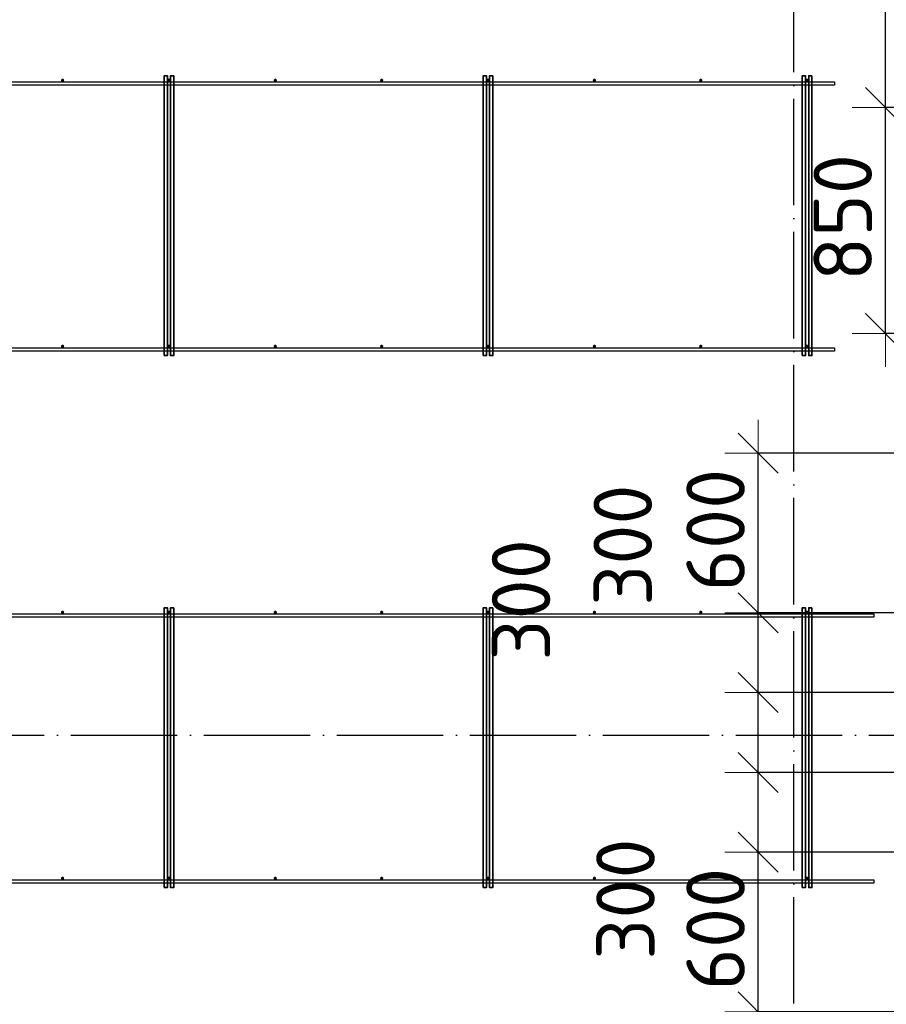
# Model space of a CAD drawing. Header units: millimetres. Extents: x -3725 to 93325, y -74170 to 82591.
# Tile 100 of 133: x 63789 to 67048, y 52328 to 56030. Entities that reach past the tile are written whole.
import ezdxf

# ---------------------------------------------------------------- set-up
doc = ezdxf.new("R2010")
doc.units = ezdxf.units.MM
doc.header["$PDMODE"] = 65
for name, pattern in [('______11', [500, 400, -50, 0, -50]), ('______3', [500, 400, -100]), ('______5', [1100, 800, -100, 100, -100])]:
    doc.linetypes.add(name, pattern=pattern)
doc.layers.add('Арм.стержн. Фиксатор', color=7, linetype='Continuous', lineweight=35, true_color=0x501e0f)
doc.layers.add('Осевая линия_ общее', color=7, linetype='______5', lineweight=13, true_color=0xa0a0a0)
doc.layers.add('Балка_ общее', color=7, linetype='______3', lineweight=13)
doc.layers.add('Размерная линия_ общее', color=7, linetype='Continuous', lineweight=13)
doc.styles.add('ISOCPEUR', font='ISOCPEUR')
doc.dimstyles.new('DIMSTYLE_3', dxfattribs={"dimtxt": 220, "dimasz": 250, "dimexe": 0, "dimexo": 0, "dimgap": 110, "dimtad": 2, "dimdec": 0, "dimrnd": 5, "dimzin": 12, "dimdsep": 46, "dimtxsty": 'ISOCPEUR', "dimblk1": 'ALL_ML_STRICH', "dimblk2": 'ALL_ML_STRICH', "dimsah": 1, "dimcen": 0, "dimclrd": 7, "dimclre": 256, "dimclrt": 7, "dimadec": 0, "dimazin": 0, "dimtfac": 1, "dimtdec": 0, "dimtix": 1, "dimtmove": 2, "dimatfit": 3, "dimfxl": 0, "dimtzin": 0, "dimlwd": 0, "dimlwe": -3, "dimarcsym": 0})
doc.dimstyles.new('DIMSTYLE_5', dxfattribs={"dimtxt": 220, "dimasz": 250, "dimexe": 0, "dimexo": 0, "dimgap": 110, "dimtad": 2, "dimdec": 0, "dimrnd": 5, "dimzin": 12, "dimdsep": 46, "dimtxsty": 'ISOCPEUR', "dimblk1": 'ALL_ML_STRICH', "dimblk2": 'ALL_ML_STRICH', "dimsah": 1, "dimcen": 0, "dimclrd": 7, "dimclre": 256, "dimclrt": 7, "dimadec": 0, "dimazin": 0, "dimtfac": 1, "dimtdec": 0, "dimtix": 1, "dimtmove": 2, "dimatfit": 3, "dimfxl": 0, "dimtvp": 1.2, "dimtzin": 0, "dimlwd": 0, "dimlwe": -3, "dimarcsym": 0})

# ---------------------------------------------------------------- blocks, each defined once
blk = doc.blocks.new('СЛОЖНЫЙ_ОБЪЕКТ_5')
at = {"layer": 'Осевая линия_ общее', "color": 253, "linetype": '______11', "lineweight": -3, "true_color": 0xa0a0a0, "transparency": 33554687}
for p, q in [((66700, 45830), (66700, 69510)), ((57980, 53340), (76830, 53340))]:
    blk.add_line(p, q, dxfattribs=at)
blk = doc.blocks.new('ALL_ML_STRICH')
at = {"color": 0, "linetype": 'ByBlock', "lineweight": -2}
for p, q in [((0, -0.5), (0, 0.5)), ((-0.3, -0.3), (0.3, 0.3)), ((-1, 0), (0.5, 0))]:
    blk.add_line(p, q, dxfattribs=at)
blk = doc.blocks.new('*D135')
at = {"layer": 'DEFPOINTS', "color": 7, "linetype": 'Continuous', "lineweight": 13, "transparency": 33554687}
for p in [(67363.5, 52900), (66565.8, 52300), (67360, 52300)]:
    blk.add_point(p, dxfattribs=at)
at = {"layer": 'Размерная линия_ общее', "color": 253, "linetype": 'Continuous', "lineweight": -2, "true_color": 0xa0a0a0, "transparency": 33554687}
for p, q in [((67263.5, 52900), (66565.8, 52900)), ((67260, 52300), (66565.8, 52300))]:
    blk.add_line(p, q, dxfattribs=at)
at = {"layer": 'Размерная линия_ общее', "color": 7, "linetype": 'Continuous', "lineweight": -2, "transparency": 33554687}
blk.add_line((66565.8, 52300), (66565.8, 52900), dxfattribs=at)
at = {"layer": 'Размерная линия_ общее', "color": 7, "linetype": 'Continuous', "lineweight": 13, "transparency": 33554687, "xscale": 250, "yscale": 250, "zscale": 250}
for p, rotation in [((66565.8, 52900), 90), ((66565.8, 52300), 270)]:
    blk.add_blockref('ALL_ML_STRICH', p, dxfattribs=dict(at, rotation=rotation))
at = {"layer": 'Размерная линия_ общее', "color": 7, "linetype": 'Continuous', "lineweight": 13, "transparency": 33554687, "insert": (66405.8, 52611), "char_height": 220, "width": 660, "attachment_point": 5, "rotation": 90, "style": 'ISOCPEUR'}
blk.add_mtext('\\A1;{600}', dxfattribs=at)
blk = doc.blocks.new('*D136')
at = {"layer": 'DEFPOINTS', "color": 7, "linetype": 'Continuous', "lineweight": 13, "transparency": 33554687}
for p in [(67381.4, 53200), (66565.8, 52900), (67363.5, 52900)]:
    blk.add_point(p, dxfattribs=at)
at = {"layer": 'Размерная линия_ общее', "color": 253, "linetype": 'Continuous', "lineweight": -2, "true_color": 0xa0a0a0, "transparency": 33554687}
for p, q in [((67281.4, 53200), (66565.8, 53200)), ((67263.5, 52900), (66565.8, 52900))]:
    blk.add_line(p, q, dxfattribs=at)
at = {"layer": 'Размерная линия_ общее', "color": 7, "linetype": 'Continuous', "lineweight": -2, "transparency": 33554687}
blk.add_line((66565.8, 52900), (66565.8, 53200), dxfattribs=at)
at = {"layer": 'Размерная линия_ общее', "color": 7, "linetype": 'Continuous', "lineweight": 13, "transparency": 33554687, "xscale": 250, "yscale": 250, "zscale": 250}
for p, rotation in [((66565.8, 53200), 90), ((66565.8, 52900), 270)]:
    blk.add_blockref('ALL_ML_STRICH', p, dxfattribs=dict(at, rotation=rotation))
at = {"layer": 'Размерная линия_ общее', "color": 7, "linetype": 'Continuous', "lineweight": 13, "transparency": 33554687, "insert": (66067, 52723.6), "char_height": 220, "width": 660, "attachment_point": 5, "rotation": 90, "style": 'ISOCPEUR'}
blk.add_mtext('\\A1;{300}', dxfattribs=at)
blk = doc.blocks.new('*D137')
at = {"layer": 'DEFPOINTS', "color": 7, "linetype": 'Continuous', "lineweight": 13, "transparency": 33554687}
for p in [(67345.7, 53500), (66565.8, 53200), (67381.4, 53200)]:
    blk.add_point(p, dxfattribs=at)
at = {"layer": 'Размерная линия_ общее', "color": 253, "linetype": 'Continuous', "lineweight": -2, "true_color": 0xa0a0a0, "transparency": 33554687}
for p, q in [((67245.7, 53500), (66565.8, 53500)), ((67281.4, 53200), (66565.8, 53200))]:
    blk.add_line(p, q, dxfattribs=at)
at = {"layer": 'Размерная линия_ общее', "color": 7, "linetype": 'Continuous', "lineweight": -2, "transparency": 33554687}
blk.add_line((66565.8, 53200), (66565.8, 53500), dxfattribs=at)
at = {"layer": 'Размерная линия_ общее', "color": 7, "linetype": 'Continuous', "lineweight": 13, "transparency": 33554687, "xscale": 250, "yscale": 250, "zscale": 250}
for p, rotation in [((66565.8, 53500), 90), ((66565.8, 53200), 270)]:
    blk.add_blockref('ALL_ML_STRICH', p, dxfattribs=dict(at, rotation=rotation))
at = {"layer": 'Размерная линия_ общее', "color": 7, "linetype": 'Continuous', "lineweight": 13, "transparency": 33554687, "insert": (65674.2, 53848.5), "char_height": 220, "width": 660, "attachment_point": 5, "rotation": 90, "style": 'ISOCPEUR'}
blk.add_mtext('\\A1;{300}', dxfattribs=at)
blk = doc.blocks.new('*D138')
at = {"layer": 'DEFPOINTS', "color": 7, "linetype": 'Continuous', "lineweight": 13, "transparency": 33554687}
for p in [(67349.2, 53800), (66565.8, 53500), (67345.7, 53500)]:
    blk.add_point(p, dxfattribs=at)
at = {"layer": 'Размерная линия_ общее', "color": 253, "linetype": 'Continuous', "lineweight": -2, "true_color": 0xa0a0a0, "transparency": 33554687}
for p, q in [((67249.2, 53800), (66565.8, 53800)), ((67245.7, 53500), (66565.8, 53500))]:
    blk.add_line(p, q, dxfattribs=at)
at = {"layer": 'Размерная линия_ общее', "color": 7, "linetype": 'Continuous', "lineweight": -2, "transparency": 33554687}
blk.add_line((66565.8, 53500), (66565.8, 53800), dxfattribs=at)
at = {"layer": 'Размерная линия_ общее', "color": 7, "linetype": 'Continuous', "lineweight": 13, "transparency": 33554687, "xscale": 250, "yscale": 250, "zscale": 250}
for p, rotation in [((66565.8, 53800), 90), ((66565.8, 53500), 270)]:
    blk.add_blockref('ALL_ML_STRICH', p, dxfattribs=dict(at, rotation=rotation))
at = {"layer": 'Размерная линия_ общее', "color": 7, "linetype": 'Continuous', "lineweight": 13, "transparency": 33554687, "insert": (66056.9, 54054.2), "char_height": 220, "width": 660, "attachment_point": 5, "rotation": 90, "style": 'ISOCPEUR'}
blk.add_mtext('\\A1;{300}', dxfattribs=at)
blk = doc.blocks.new('*D139')
at = {"layer": 'DEFPOINTS', "color": 7, "linetype": 'Continuous', "lineweight": 13, "transparency": 33554687}
for p in [(67377.8, 54400), (66565.8, 53800), (67349.2, 53800)]:
    blk.add_point(p, dxfattribs=at)
at = {"layer": 'Размерная линия_ общее', "color": 253, "linetype": 'Continuous', "lineweight": -2, "true_color": 0xa0a0a0, "transparency": 33554687}
for p, q in [((67277.8, 54400), (66565.8, 54400)), ((67249.2, 53800), (66565.8, 53800))]:
    blk.add_line(p, q, dxfattribs=at)
at = {"layer": 'Размерная линия_ общее', "color": 7, "linetype": 'Continuous', "lineweight": -2, "transparency": 33554687}
blk.add_line((66565.8, 53800), (66565.8, 54400), dxfattribs=at)
at = {"layer": 'Размерная линия_ общее', "color": 7, "linetype": 'Continuous', "lineweight": 13, "transparency": 33554687, "xscale": 250, "yscale": 250, "zscale": 250}
for p, rotation in [((66565.8, 54400), 90), ((66565.8, 53800), 270)]:
    blk.add_blockref('ALL_ML_STRICH', p, dxfattribs=dict(at, rotation=rotation))
at = {"layer": 'Размерная линия_ общее', "color": 7, "linetype": 'Continuous', "lineweight": 13, "transparency": 33554687, "insert": (66405.8, 54111), "char_height": 220, "width": 660, "attachment_point": 5, "rotation": 90, "style": 'ISOCPEUR'}
blk.add_mtext('\\A1;{600}', dxfattribs=at)
blk = doc.blocks.new('*D141')
at = {"layer": 'DEFPOINTS', "color": 7, "linetype": 'Continuous', "lineweight": 13, "transparency": 33554687}
for p in [(68300, 55700), (67044.3, 54850), (67400, 54850)]:
    blk.add_point(p, dxfattribs=at)
at = {"layer": 'Размерная линия_ общее', "color": 253, "linetype": 'Continuous', "lineweight": -2, "true_color": 0xa0a0a0, "transparency": 33554687}
for p, q in [((68200, 55700), (67044.3, 55700)), ((67300, 54850), (67044.3, 54850))]:
    blk.add_line(p, q, dxfattribs=at)
at = {"layer": 'Размерная линия_ общее', "color": 7, "linetype": 'Continuous', "lineweight": -2, "transparency": 33554687}
blk.add_line((67044.3, 54850), (67044.3, 55700), dxfattribs=at)
at = {"layer": 'Размерная линия_ общее', "color": 7, "linetype": 'Continuous', "lineweight": 13, "transparency": 33554687, "xscale": 250, "yscale": 250, "zscale": 250}
for p, rotation in [((67044.3, 55700), 90), ((67044.3, 54850), 270)]:
    blk.add_blockref('ALL_ML_STRICH', p, dxfattribs=dict(at, rotation=rotation))
at = {"layer": 'Размерная линия_ общее', "color": 7, "linetype": 'Continuous', "lineweight": 13, "transparency": 33554687, "insert": (66884.3, 55286), "char_height": 220, "width": 660, "attachment_point": 5, "rotation": 90, "style": 'ISOCPEUR'}
blk.add_mtext('\\A1;{850}', dxfattribs=at)
blk = doc.blocks.new('*D142')
at = {"layer": 'DEFPOINTS', "color": 7, "linetype": 'Continuous', "lineweight": 13, "transparency": 33554687}
for p in [(67400, 57250), (67044.3, 55700), (68300, 55700)]:
    blk.add_point(p, dxfattribs=at)
at = {"layer": 'Размерная линия_ общее', "color": 253, "linetype": 'Continuous', "lineweight": -2, "true_color": 0xa0a0a0, "transparency": 33554687}
for p, q in [((67300, 57250), (67044.3, 57250)), ((68200, 55700), (67044.3, 55700))]:
    blk.add_line(p, q, dxfattribs=at)
at = {"layer": 'Размерная линия_ общее', "color": 7, "linetype": 'Continuous', "lineweight": -2, "transparency": 33554687}
blk.add_line((67044.3, 55700), (67044.3, 57250), dxfattribs=at)
at = {"layer": 'Размерная линия_ общее', "color": 7, "linetype": 'Continuous', "lineweight": 13, "transparency": 33554687, "xscale": 250, "yscale": 250, "zscale": 250}
for p, rotation in [((67044.3, 57250), 90), ((67044.3, 55700), 270)]:
    blk.add_blockref('ALL_ML_STRICH', p, dxfattribs=dict(at, rotation=rotation))
at = {"layer": 'Размерная линия_ общее', "color": 7, "linetype": 'Continuous', "lineweight": 13, "transparency": 33554687, "insert": (66884.3, 56508), "char_height": 220, "width": 880, "attachment_point": 5, "rotation": 90, "style": 'ISOCPEUR'}
blk.add_mtext('\\A1;{1550}', dxfattribs=at)

msp = doc.modelspace()

# ---------------------------------------------------------------- hatches: boundary and pattern name
at = {"layer": 'Арм.стержн. Фиксатор', "linetype": 'Continuous', "lineweight": 35, "transparency": 33554687}
for points in [[(63956, 55802), (63955.5, 55804.3), (63954.2, 55806.2), (63952.3, 55807.5), (63950, 55808), (63947.7, 55807.5), (63945.8, 55806.2), (63944.5, 55804.3), (63944, 55802), (63944.5, 55799.7), (63945.8, 55797.8), (63947.7, 55796.5), (63950, 55796), (63952.3, 55796.5), (63954.2, 55797.8), (63955.5, 55799.7)], [(64356, 55802), (64355.5, 55804.3), (64354.2, 55806.2), (64352.3, 55807.5), (64350, 55808), (64347.7, 55807.5), (64345.8, 55806.2), (64344.5, 55804.3), (64344, 55802), (64344.5, 55799.7), (64345.8, 55797.8), (64347.7, 55796.5), (64350, 55796), (64352.3, 55796.5), (64354.2, 55797.8), (64355.5, 55799.7)], [(64756, 55802), (64755.5, 55804.3), (64754.2, 55806.2), (64752.3, 55807.5), (64750, 55808), (64747.7, 55807.5), (64745.8, 55806.2), (64744.5, 55804.3), (64744, 55802), (64744.5, 55799.7), (64745.8, 55797.8), (64747.7, 55796.5), (64750, 55796), (64752.3, 55796.5), (64754.2, 55797.8), (64755.5, 55799.7)], [(65156, 55802), (65155.5, 55804.3), (65154.2, 55806.2), (65152.3, 55807.5), (65150, 55808), (65147.7, 55807.5), (65145.8, 55806.2), (65144.5, 55804.3), (65144, 55802), (65144.5, 55799.7), (65145.8, 55797.8), (65147.7, 55796.5), (65150, 55796), (65152.3, 55796.5), (65154.2, 55797.8), (65155.5, 55799.7)], [(65556, 55802), (65555.5, 55804.3), (65554.2, 55806.2), (65552.3, 55807.5), (65550, 55808), (65547.7, 55807.5), (65545.8, 55806.2), (65544.5, 55804.3), (65544, 55802), (65544.5, 55799.7), (65545.8, 55797.8), (65547.7, 55796.5), (65550, 55796), (65552.3, 55796.5), (65554.2, 55797.8), (65555.5, 55799.7)], [(65956, 55802), (65955.5, 55804.3), (65954.2, 55806.2), (65952.3, 55807.5), (65950, 55808), (65947.7, 55807.5), (65945.8, 55806.2), (65944.5, 55804.3), (65944, 55802), (65944.5, 55799.7), (65945.8, 55797.8), (65947.7, 55796.5), (65950, 55796), (65952.3, 55796.5), (65954.2, 55797.8), (65955.5, 55799.7)], [(66356, 55802), (66355.5, 55804.3), (66354.2, 55806.2), (66352.3, 55807.5), (66350, 55808), (66347.7, 55807.5), (66345.8, 55806.2), (66344.5, 55804.3), (66344, 55802), (66344.5, 55799.7), (66345.8, 55797.8), (66347.7, 55796.5), (66350, 55796), (66352.3, 55796.5), (66354.2, 55797.8), (66355.5, 55799.7)], [(66756, 55802), (66755.5, 55804.3), (66754.2, 55806.2), (66752.3, 55807.5), (66750, 55808), (66747.7, 55807.5), (66745.8, 55806.2), (66744.5, 55804.3), (66744, 55802), (66744.5, 55799.7), (66745.8, 55797.8), (66747.7, 55796.5), (66750, 55796), (66752.3, 55796.5), (66754.2, 55797.8), (66755.5, 55799.7)], [(63956, 54802), (63955.5, 54804.3), (63954.2, 54806.2), (63952.3, 54807.5), (63950, 54808), (63947.7, 54807.5), (63945.8, 54806.2), (63944.5, 54804.3), (63944, 54802), (63944.5, 54799.7), (63945.8, 54797.8), (63947.7, 54796.5), (63950, 54796), (63952.3, 54796.5), (63954.2, 54797.8), (63955.5, 54799.7)], [(64356, 54802), (64355.5, 54804.3), (64354.2, 54806.2), (64352.3, 54807.5), (64350, 54808), (64347.7, 54807.5), (64345.8, 54806.2), (64344.5, 54804.3), (64344, 54802), (64344.5, 54799.7), (64345.8, 54797.8), (64347.7, 54796.5), (64350, 54796), (64352.3, 54796.5), (64354.2, 54797.8), (64355.5, 54799.7)], [(64756, 54802), (64755.5, 54804.3), (64754.2, 54806.2), (64752.3, 54807.5), (64750, 54808), (64747.7, 54807.5), (64745.8, 54806.2), (64744.5, 54804.3), (64744, 54802), (64744.5, 54799.7), (64745.8, 54797.8), (64747.7, 54796.5), (64750, 54796), (64752.3, 54796.5), (64754.2, 54797.8), (64755.5, 54799.7)], [(65156, 54802), (65155.5, 54804.3), (65154.2, 54806.2), (65152.3, 54807.5), (65150, 54808), (65147.7, 54807.5), (65145.8, 54806.2), (65144.5, 54804.3), (65144, 54802), (65144.5, 54799.7), (65145.8, 54797.8), (65147.7, 54796.5), (65150, 54796), (65152.3, 54796.5), (65154.2, 54797.8), (65155.5, 54799.7)], [(65556, 54802), (65555.5, 54804.3), (65554.2, 54806.2), (65552.3, 54807.5), (65550, 54808), (65547.7, 54807.5), (65545.8, 54806.2), (65544.5, 54804.3), (65544, 54802), (65544.5, 54799.7), (65545.8, 54797.8), (65547.7, 54796.5), (65550, 54796), (65552.3, 54796.5), (65554.2, 54797.8), (65555.5, 54799.7)], [(65956, 54802), (65955.5, 54804.3), (65954.2, 54806.2), (65952.3, 54807.5), (65950, 54808), (65947.7, 54807.5), (65945.8, 54806.2), (65944.5, 54804.3), (65944, 54802), (65944.5, 54799.7), (65945.8, 54797.8), (65947.7, 54796.5), (65950, 54796), (65952.3, 54796.5), (65954.2, 54797.8), (65955.5, 54799.7)], [(66356, 54802), (66355.5, 54804.3), (66354.2, 54806.2), (66352.3, 54807.5), (66350, 54808), (66347.7, 54807.5), (66345.8, 54806.2), (66344.5, 54804.3), (66344, 54802), (66344.5, 54799.7), (66345.8, 54797.8), (66347.7, 54796.5), (66350, 54796), (66352.3, 54796.5), (66354.2, 54797.8), (66355.5, 54799.7)], [(66756, 54802), (66755.5, 54804.3), (66754.2, 54806.2), (66752.3, 54807.5), (66750, 54808), (66747.7, 54807.5), (66745.8, 54806.2), (66744.5, 54804.3), (66744, 54802), (66744.5, 54799.7), (66745.8, 54797.8), (66747.7, 54796.5), (66750, 54796), (66752.3, 54796.5), (66754.2, 54797.8), (66755.5, 54799.7)], [(63956, 53802), (63955.5, 53804.3), (63954.2, 53806.2), (63952.3, 53807.5), (63950, 53808), (63947.7, 53807.5), (63945.8, 53806.2), (63944.5, 53804.3), (63944, 53802), (63944.5, 53799.7), (63945.8, 53797.8), (63947.7, 53796.5), (63950, 53796), (63952.3, 53796.5), (63954.2, 53797.8), (63955.5, 53799.7)], [(64356, 53802), (64355.5, 53804.3), (64354.2, 53806.2), (64352.3, 53807.5), (64350, 53808), (64347.7, 53807.5), (64345.8, 53806.2), (64344.5, 53804.3), (64344, 53802), (64344.5, 53799.7), (64345.8, 53797.8), (64347.7, 53796.5), (64350, 53796), (64352.3, 53796.5), (64354.2, 53797.8), (64355.5, 53799.7)], [(64756, 53802), (64755.5, 53804.3), (64754.2, 53806.2), (64752.3, 53807.5), (64750, 53808), (64747.7, 53807.5), (64745.8, 53806.2), (64744.5, 53804.3), (64744, 53802), (64744.5, 53799.7), (64745.8, 53797.8), (64747.7, 53796.5), (64750, 53796), (64752.3, 53796.5), (64754.2, 53797.8), (64755.5, 53799.7)], [(65156, 53802), (65155.5, 53804.3), (65154.2, 53806.2), (65152.3, 53807.5), (65150, 53808), (65147.7, 53807.5), (65145.8, 53806.2), (65144.5, 53804.3), (65144, 53802), (65144.5, 53799.7), (65145.8, 53797.8), (65147.7, 53796.5), (65150, 53796), (65152.3, 53796.5), (65154.2, 53797.8), (65155.5, 53799.7)], [(65556, 53802), (65555.5, 53804.3), (65554.2, 53806.2), (65552.3, 53807.5), (65550, 53808), (65547.7, 53807.5), (65545.8, 53806.2), (65544.5, 53804.3), (65544, 53802), (65544.5, 53799.7), (65545.8, 53797.8), (65547.7, 53796.5), (65550, 53796), (65552.3, 53796.5), (65554.2, 53797.8), (65555.5, 53799.7)], [(65956, 53802), (65955.5, 53804.3), (65954.2, 53806.2), (65952.3, 53807.5), (65950, 53808), (65947.7, 53807.5), (65945.8, 53806.2), (65944.5, 53804.3), (65944, 53802), (65944.5, 53799.7), (65945.8, 53797.8), (65947.7, 53796.5), (65950, 53796), (65952.3, 53796.5), (65954.2, 53797.8), (65955.5, 53799.7)], [(66356, 53802), (66355.5, 53804.3), (66354.2, 53806.2), (66352.3, 53807.5), (66350, 53808), (66347.7, 53807.5), (66345.8, 53806.2), (66344.5, 53804.3), (66344, 53802), (66344.5, 53799.7), (66345.8, 53797.8), (66347.7, 53796.5), (66350, 53796), (66352.3, 53796.5), (66354.2, 53797.8), (66355.5, 53799.7)], [(66756, 53802), (66755.5, 53804.3), (66754.2, 53806.2), (66752.3, 53807.5), (66750, 53808), (66747.7, 53807.5), (66745.8, 53806.2), (66744.5, 53804.3), (66744, 53802), (66744.5, 53799.7), (66745.8, 53797.8), (66747.7, 53796.5), (66750, 53796), (66752.3, 53796.5), (66754.2, 53797.8), (66755.5, 53799.7)], [(63956, 52802), (63955.5, 52804.3), (63954.2, 52806.2), (63952.3, 52807.5), (63950, 52808), (63947.7, 52807.5), (63945.8, 52806.2), (63944.5, 52804.3), (63944, 52802), (63944.5, 52799.7), (63945.8, 52797.8), (63947.7, 52796.5), (63950, 52796), (63952.3, 52796.5), (63954.2, 52797.8), (63955.5, 52799.7)], [(64356, 52802), (64355.5, 52804.3), (64354.2, 52806.2), (64352.3, 52807.5), (64350, 52808), (64347.7, 52807.5), (64345.8, 52806.2), (64344.5, 52804.3), (64344, 52802), (64344.5, 52799.7), (64345.8, 52797.8), (64347.7, 52796.5), (64350, 52796), (64352.3, 52796.5), (64354.2, 52797.8), (64355.5, 52799.7)], [(64756, 52802), (64755.5, 52804.3), (64754.2, 52806.2), (64752.3, 52807.5), (64750, 52808), (64747.7, 52807.5), (64745.8, 52806.2), (64744.5, 52804.3), (64744, 52802), (64744.5, 52799.7), (64745.8, 52797.8), (64747.7, 52796.5), (64750, 52796), (64752.3, 52796.5), (64754.2, 52797.8), (64755.5, 52799.7)], [(65156, 52802), (65155.5, 52804.3), (65154.2, 52806.2), (65152.3, 52807.5), (65150, 52808), (65147.7, 52807.5), (65145.8, 52806.2), (65144.5, 52804.3), (65144, 52802), (65144.5, 52799.7), (65145.8, 52797.8), (65147.7, 52796.5), (65150, 52796), (65152.3, 52796.5), (65154.2, 52797.8), (65155.5, 52799.7)], [(65556, 52802), (65555.5, 52804.3), (65554.2, 52806.2), (65552.3, 52807.5), (65550, 52808), (65547.7, 52807.5), (65545.8, 52806.2), (65544.5, 52804.3), (65544, 52802), (65544.5, 52799.7), (65545.8, 52797.8), (65547.7, 52796.5), (65550, 52796), (65552.3, 52796.5), (65554.2, 52797.8), (65555.5, 52799.7)], [(65956, 52802), (65955.5, 52804.3), (65954.2, 52806.2), (65952.3, 52807.5), (65950, 52808), (65947.7, 52807.5), (65945.8, 52806.2), (65944.5, 52804.3), (65944, 52802), (65944.5, 52799.7), (65945.8, 52797.8), (65947.7, 52796.5), (65950, 52796), (65952.3, 52796.5), (65954.2, 52797.8), (65955.5, 52799.7)], [(66356, 52802), (66355.5, 52804.3), (66354.2, 52806.2), (66352.3, 52807.5), (66350, 52808), (66347.7, 52807.5), (66345.8, 52806.2), (66344.5, 52804.3), (66344, 52802), (66344.5, 52799.7), (66345.8, 52797.8), (66347.7, 52796.5), (66350, 52796), (66352.3, 52796.5), (66354.2, 52797.8), (66355.5, 52799.7)], [(66756, 52802), (66755.5, 52804.3), (66754.2, 52806.2), (66752.3, 52807.5), (66750, 52808), (66747.7, 52807.5), (66745.8, 52806.2), (66744.5, 52804.3), (66744, 52802), (66744.5, 52799.7), (66745.8, 52797.8), (66747.7, 52796.5), (66750, 52796), (66752.3, 52796.5), (66754.2, 52797.8), (66755.5, 52799.7)]]:
    msp.add_hatch(color=22, dxfattribs=at).paths.add_polyline_path(points)

# ---------------------------------------------------------------- linework, layer by layer
at = {"layer": 'Арм.стержн. Фиксатор', "color": 22, "linetype": 'Continuous', "lineweight": 25, "transparency": 33554687}
for points in [[(60630, 55796), (66853.2, 55796), (66853.2, 55784), (60630, 55784), (60630, 55796)], [(60630, 55796), (66853.2, 55796), (66853.2, 55784), (60630, 55784), (60630, 55796)], [(60630, 54796), (66853.2, 54796), (66853.2, 54784), (60630, 54784), (60630, 54796)], [(60630, 54796), (66853.2, 54796), (66853.2, 54784), (60630, 54784), (60630, 54796)], [(62289.5, 53796), (67001, 53796), (67001, 53784), (62289.5, 53784), (62289.5, 53796)], [(62289.5, 53796), (67001, 53796), (67001, 53784), (62289.5, 53784), (62289.5, 53796)], [(62289.5, 52796), (67001, 52796), (67001, 52784), (62289.5, 52784), (62289.5, 52796)], [(62289.5, 52796), (67001, 52796), (67001, 52784), (62289.5, 52784), (62289.5, 52796)]]:
    msp.add_lwpolyline(points, dxfattribs=at)
at = {"layer": 'Арм.стержн. Фиксатор', "color": 22, "linetype": 'Continuous', "lineweight": 35, "transparency": 33554687}
for points in [[(64332, 54767.1), (64332, 55819.2), (64344, 55819.2), (64344, 54767.1), (64332, 54767.1)], [(64368, 55818.9), (64368, 54766.9), (64356, 54766.9), (64356, 55818.9), (64368, 55818.9)], [(65532, 54767.1), (65532, 55819.2), (65544, 55819.2), (65544, 54767.1), (65532, 54767.1)], [(65568, 55818.9), (65568, 54766.9), (65556, 54766.9), (65556, 55818.9), (65568, 55818.9)], [(66732, 54767.1), (66732, 55819.2), (66744, 55819.2), (66744, 54767.1), (66732, 54767.1)], [(66768, 55818.9), (66768, 54766.9), (66756, 54766.9), (66756, 55818.9), (66768, 55818.9)], [(64332, 52767.1), (64332, 53819.2), (64344, 53819.2), (64344, 52767.1), (64332, 52767.1)], [(64368, 53818.9), (64368, 52766.9), (64356, 52766.9), (64356, 53818.9), (64368, 53818.9)], [(65532, 52767.1), (65532, 53819.2), (65544, 53819.2), (65544, 52767.1), (65532, 52767.1)], [(65568, 53818.9), (65568, 52766.9), (65556, 52766.9), (65556, 53818.9), (65568, 53818.9)], [(66732, 52767.1), (66732, 53819.2), (66744, 53819.2), (66744, 52767.1), (66732, 52767.1)], [(66768, 53818.9), (66768, 52766.9), (66756, 52766.9), (66756, 53818.9), (66768, 53818.9)]]:
    msp.add_lwpolyline(points, dxfattribs=at)

# ---------------------------------------------------------------- block references
at = {"layer": 'Балка_ общее', "color": 7, "linetype": 'Continuous', "lineweight": 13, "transparency": 33554687}
msp.add_blockref('СЛОЖНЫЙ_ОБЪЕКТ_5', (0, 0), dxfattribs=at)

# ---------------------------------------------------------------- dimensions: what is measured, and where the dimension line sits
at = {"layer": 'Размерная линия_ общее', "color": 7, "linetype": 'Continuous', "lineweight": 13, "transparency": 33554687}
for base, p1, p2, dimstyle, picture, middle in [((67044.3, 57250), (68200, 55700), (67300, 57250), 'DIMSTYLE_3', '*D142', (66884.3, 56508)), ((67044.3, 55700), (67300, 54850), (68200, 55700), 'DIMSTYLE_3', '*D141', (66884.3, 55286)), ((66565.8, 54400), (67249.2, 53800), (67277.8, 54400), 'DIMSTYLE_5', '*D139', (66405.8, 54111)), ((66565.8, 53800), (67245.7, 53500), (67249.2, 53800), 'DIMSTYLE_5', '*D138', (66056.9, 54054.2)), ((66565.8, 53500), (67281.4, 53200), (67245.7, 53500), 'DIMSTYLE_5', '*D137', (65674.2, 53848.5)), ((66565.8, 53200), (67263.5, 52900), (67281.4, 53200), 'DIMSTYLE_5', '*D136', (66067, 52723.6)), ((66565.8, 52900), (67260, 52300), (67263.5, 52900), 'DIMSTYLE_5', '*D135', (66405.8, 52611))]:
    dim = msp.add_linear_dim(base=base, p1=p1, p2=p2, angle=90, dimstyle=dimstyle, override={"dimpost": '<>', "dimclrd": 7, "dimclre": 253, "dimclrt": 7, "dimlwd": 0, "dimlwe": 65533}, dxfattribs=at)
    dim.commit()
    dim.dimension.update_dxf_attribs({"geometry": picture, "text_midpoint": middle, "dimtype": 160})

doc.saveas('drawing.dxf')
